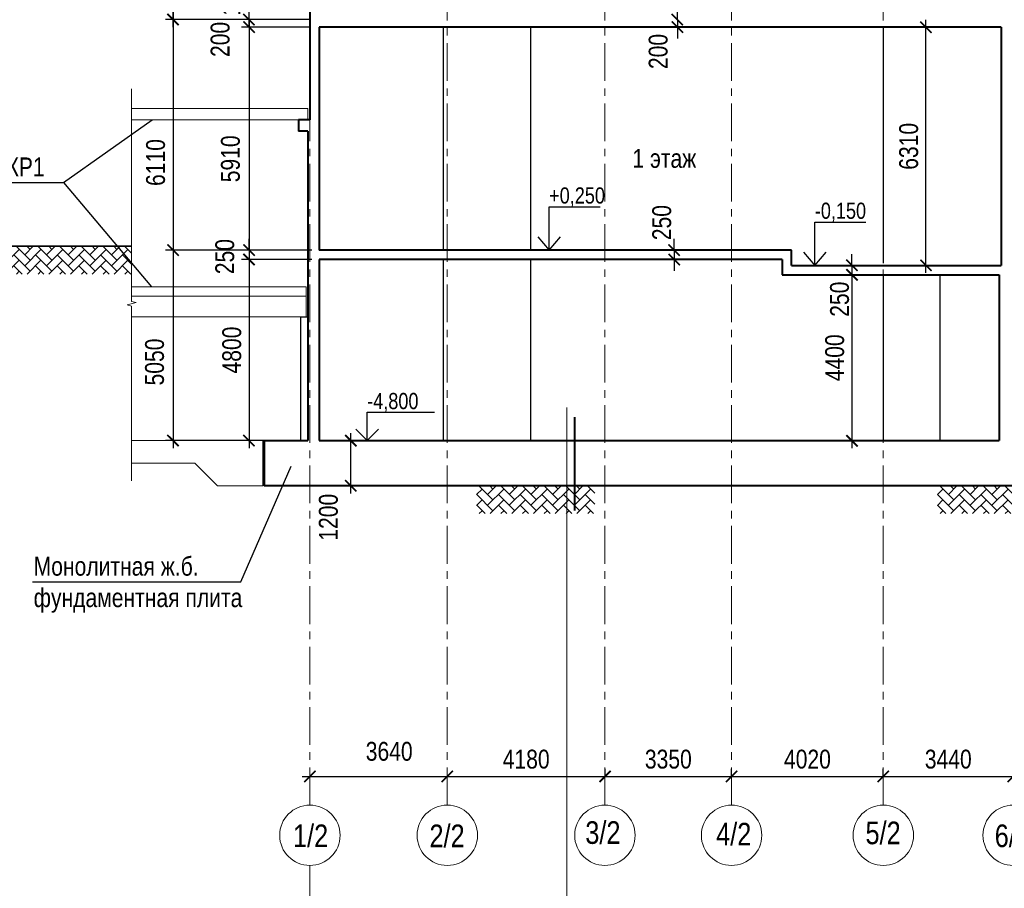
# Model space of a CAD drawing. Header units: millimetres. Extents: x -3919 to 82452, y -32191 to 86609.
# Tile 3 of 12: x 9631 to 35713, y -8487 to 14538. Entities that reach past the tile are written whole.
import ezdxf

# ---------------------------------------------------------------- set-up
doc = ezdxf.new("R2010")
doc.units = ezdxf.units.MM
doc.linetypes.add('CENTER', pattern=[2, 1.25, -0.25, 0.25, -0.25])
for name, color, linetype, lineweight in [('земля', 112, 'Continuous', 35), ('Оси', 7, 'CENTER', 15), ('перекрытия', 5, 'Continuous', 40), ('СК-110-О-РАЗМЕРЫ', 7, 'Continuous', 15), ('СК-400-Т(екст)', 7, 'Continuous', 20), ('СК-600-Ш(триховка', 7, 'Continuous', 5), ('СК-600-Ш(триховка)', 250, 'Continuous', 13), ('стены тонкие', 12, 'Continuous', 30)]:
    doc.layers.add(name, color=color, linetype=linetype, lineweight=lineweight)
doc.layers.add('текст', color=7, linetype='Continuous')
doc.styles.add('RUSS', font='arial.ttf', dxfattribs={"width": 0.8})
doc.dimstyles.new('100-200', dxfattribs={"dimscale": 0, "dimtxt": 500, "dimasz": 300, "dimexe": 200, "dimexo": 200, "dimgap": 200, "dimtad": 1, "dimdec": 0, "dimzin": 0, "dimdsep": 46, "dimtxsty": 'RUSS', "dimblk": 'ARCHTICK', "dimcen": 0.096, "dimdle": 200, "dimclrd": 7, "dimclre": 7, "dimclrt": 256, "dimadec": 0, "dimazin": 0, "dimtfac": 1, "dimtdec": 0, "dimtmove": 2, "dimatfit": 3, "dimldrblk": 'OBLIQUE', "dimfxl": 1, "dimtolj": 1, "dimtzin": 0, "dimarcsym": 0})

# ---------------------------------------------------------------- blocks, each defined once
blk = doc.blocks.new('_ArchTick')
at = {"color": 0, "linetype": 'ByBlock', "const_width": 0.15}
blk.add_lwpolyline([(-0.5, -0.5), (0.5, 0.5)], dxfattribs=at)
blk = doc.blocks.new('*D7')
at = {"layer": 'Defpoints', "color": 0, "lineweight": 30, "transparency": 16777216}
for p in [(18401, 3381), (19822, 3381), (19822, 2181)]:
    blk.add_point(p, dxfattribs=at)
at = {"layer": 'СК-110-О-РАЗМЕРЫ', "color": 7, "lineweight": -2, "transparency": 16777216}
for p, q in [((18401, 1981), (18401, 3581)), ((19622, 3381), (18201, 3381)), ((19622, 2181), (18201, 2181))]:
    blk.add_line(p, q, dxfattribs=at)
at = {"layer": 'СК-110-О-РАЗМЕРЫ', "color": 7, "lineweight": -2, "transparency": 16777216, "xscale": 300, "yscale": 300, "zscale": 300}
for p, rotation in [((18401, 3381), 90), ((18401, 2181), 270)]:
    blk.add_blockref('_ArchTick', p, dxfattribs=dict(at, rotation=rotation))
at = {"layer": 'СК-110-О-РАЗМЕРЫ', "transparency": 16777216, "insert": (17810, 1349), "char_height": 500, "attachment_point": 5, "rotation": 90, "style": 'RUSS'}
blk.add_mtext('\\A1;1200', dxfattribs=at)
blk = doc.blocks.new('_Oblique')
at = {"color": 0, "linetype": 'ByBlock', "lineweight": -2}
blk.add_line((-0.5, -0.5), (0.5, 0.5), dxfattribs=at)
blk = doc.blocks.new('*D24')
at = {"layer": 'Defpoints', "color": 0, "transparency": 16777216}
for p in [(17318, -5521), (20958, -5520), (20958, -5521)]:
    blk.add_point(p, dxfattribs=at)
at = {"layer": 'СК-110-О-РАЗМЕРЫ', "color": 7, "lineweight": -2, "transparency": 16777216}
for p, q in [((17118, -5521), (21158, -5521)), ((20958, -5720), (20958, -5721))]:
    blk.add_line(p, q, dxfattribs=at)
at = {"layer": 'СК-110-О-РАЗМЕРЫ', "color": 7, "lineweight": -2, "transparency": 16777216, "xscale": 300, "yscale": 300, "zscale": 300, "rotation": 180}
blk.add_blockref('_ArchTick', (17318, -5521), dxfattribs=at)
at = {"layer": 'СК-110-О-РАЗМЕРЫ', "color": 7, "lineweight": -2, "transparency": 16777216, "xscale": 300, "yscale": 300, "zscale": 300}
blk.add_blockref('_ArchTick', (20958, -5521), dxfattribs=at)
at = {"layer": 'СК-110-О-РАЗМЕРЫ', "transparency": 16777216, "insert": (19419, -4859), "char_height": 500, "attachment_point": 5, "style": 'RUSS'}
blk.add_mtext('\\A1;3640', dxfattribs=at)
blk = doc.blocks.new('*D25')
at = {"layer": 'Defpoints', "color": 0, "lineweight": 30, "transparency": 16777216}
for p in [(20958, -5520), (25138, -5521), (25138, -5713)]:
    blk.add_point(p, dxfattribs=at)
at = {"layer": 'СК-110-О-РАЗМЕРЫ', "color": 7, "lineweight": -2, "transparency": 16777216}
for p, q in [((25138, -5513), (25138, -5321)), ((20758, -5521), (25338, -5521)), ((20958, -5720), (20958, -5721))]:
    blk.add_line(p, q, dxfattribs=at)
at = {"layer": 'СК-110-О-РАЗМЕРЫ', "color": 7, "lineweight": -2, "transparency": 16777216, "xscale": 300, "yscale": 300, "zscale": 300, "rotation": 180}
blk.add_blockref('_ArchTick', (20958, -5521), dxfattribs=at)
at = {"layer": 'СК-110-О-РАЗМЕРЫ', "color": 7, "lineweight": -2, "transparency": 16777216, "xscale": 300, "yscale": 300, "zscale": 300}
blk.add_blockref('_ArchTick', (25138, -5521), dxfattribs=at)
at = {"layer": 'СК-110-О-РАЗМЕРЫ', "transparency": 16777216, "insert": (23048, -5066), "char_height": 500, "attachment_point": 5, "style": 'RUSS'}
blk.add_mtext('\\A1;4180', dxfattribs=at)
blk = doc.blocks.new('*D26')
at = {"layer": 'Defpoints', "color": 0, "lineweight": 30, "transparency": 16777216}
for p in [(25138, -5521), (28488, -5521), (28488, -5714)]:
    blk.add_point(p, dxfattribs=at)
at = {"layer": 'СК-110-О-РАЗМЕРЫ', "color": 7, "lineweight": -2, "transparency": 16777216}
for p, q in [((28488, -5514), (28488, -5321)), ((24938, -5521), (28688, -5521))]:
    blk.add_line(p, q, dxfattribs=at)
at = {"layer": 'СК-110-О-РАЗМЕРЫ', "color": 7, "lineweight": -2, "transparency": 16777216, "xscale": 300, "yscale": 300, "zscale": 300, "rotation": 180}
blk.add_blockref('_ArchTick', (25138, -5521), dxfattribs=at)
at = {"layer": 'СК-110-О-РАЗМЕРЫ', "color": 7, "lineweight": -2, "transparency": 16777216, "xscale": 300, "yscale": 300, "zscale": 300}
blk.add_blockref('_ArchTick', (28488, -5521), dxfattribs=at)
at = {"layer": 'СК-110-О-РАЗМЕРЫ', "transparency": 16777216, "insert": (26813, -5066), "char_height": 500, "attachment_point": 5, "style": 'RUSS'}
blk.add_mtext('\\A1;3350', dxfattribs=at)
blk = doc.blocks.new('*D27')
at = {"layer": 'Defpoints', "color": 0, "transparency": 16777216}
for p in [(28488, -5521), (32508, -5521), (32508, -5714)]:
    blk.add_point(p, dxfattribs=at)
at = {"layer": 'СК-110-О-РАЗМЕРЫ', "color": 7, "lineweight": -2, "transparency": 16777216}
for p, q in [((32508, -5514), (32508, -5321)), ((28288, -5521), (32708, -5521))]:
    blk.add_line(p, q, dxfattribs=at)
at = {"layer": 'СК-110-О-РАЗМЕРЫ', "color": 7, "lineweight": -2, "transparency": 16777216, "xscale": 300, "yscale": 300, "zscale": 300, "rotation": 180}
blk.add_blockref('_ArchTick', (28488, -5521), dxfattribs=at)
at = {"layer": 'СК-110-О-РАЗМЕРЫ', "color": 7, "lineweight": -2, "transparency": 16777216, "xscale": 300, "yscale": 300, "zscale": 300}
blk.add_blockref('_ArchTick', (32508, -5521), dxfattribs=at)
at = {"layer": 'СК-110-О-РАЗМЕРЫ', "transparency": 16777216, "insert": (30498, -5066), "char_height": 500, "attachment_point": 5, "style": 'RUSS'}
blk.add_mtext('\\A1;4020', dxfattribs=at)
blk = doc.blocks.new('*D28')
at = {"layer": 'Defpoints', "color": 0, "transparency": 16777216}
for p in [(32508, -5521), (35948, -5521), (35948, -5521)]:
    blk.add_point(p, dxfattribs=at)
at = {"layer": 'СК-110-О-РАЗМЕРЫ', "color": 7, "lineweight": -2, "transparency": 16777216}
blk.add_line((32308, -5521), (36148, -5521), dxfattribs=at)
at = {"layer": 'СК-110-О-РАЗМЕРЫ', "color": 7, "lineweight": -2, "transparency": 16777216, "xscale": 300, "yscale": 300, "zscale": 300, "rotation": 180}
blk.add_blockref('_ArchTick', (32508, -5521), dxfattribs=at)
at = {"layer": 'СК-110-О-РАЗМЕРЫ', "color": 7, "lineweight": -2, "transparency": 16777216, "xscale": 300, "yscale": 300, "zscale": 300}
blk.add_blockref('_ArchTick', (35948, -5521), dxfattribs=at)
at = {"layer": 'СК-110-О-РАЗМЕРЫ', "transparency": 16777216, "insert": (34228, -5066), "char_height": 500, "attachment_point": 5, "style": 'RUSS'}
blk.add_mtext('\\A1;3440', dxfattribs=at)
blk = doc.blocks.new('*D40')
at = {"layer": 'Defpoints', "color": 0, "transparency": 16777216}
for p in [(13694, 16541), (17318, 16541), (17268, 14541)]:
    blk.add_point(p, dxfattribs=at)
at = {"layer": 'СК-110-О-РАЗМЕРЫ', "color": 7, "lineweight": -2, "transparency": 16777216}
for p, q in [((13694, 14341), (13694, 16741)), ((17118, 16541), (13494, 16541)), ((17068, 14541), (13494, 14541))]:
    blk.add_line(p, q, dxfattribs=at)
at = {"layer": 'СК-110-О-РАЗМЕРЫ', "color": 7, "lineweight": -2, "transparency": 16777216, "xscale": 300, "yscale": 300, "zscale": 300}
for p, rotation in [((13694, 16541), 90), ((13694, 14541), 270)]:
    blk.add_blockref('_ArchTick', p, dxfattribs=dict(at, rotation=rotation))
at = {"layer": 'СК-110-О-РАЗМЕРЫ', "transparency": 16777216, "insert": (13239, 15541), "char_height": 500, "attachment_point": 5, "rotation": 90, "style": 'RUSS'}
blk.add_mtext('\\A1;2000', dxfattribs=at)
blk = doc.blocks.new('*D53')
at = {"layer": 'Defpoints', "color": 0, "lineweight": 30, "transparency": 16777216}
for p in [(27052, 14541), (27052, 14341), (27052, 14341)]:
    blk.add_point(p, dxfattribs=at)
at = {"layer": 'СК-110-О-РАЗМЕРЫ', "color": 7, "lineweight": -2, "transparency": 16777216}
for p, q in [((27052, 14541), (27052, 14841)), ((27052, 14541), (27052, 14341)), ((27052, 14341), (27052, 14041))]:
    blk.add_line(p, q, dxfattribs=at)
at = {"layer": 'СК-110-О-РАЗМЕРЫ', "color": 7, "lineweight": -2, "transparency": 16777216, "xscale": 300, "yscale": 300, "zscale": 300}
for p, rotation in [((27052, 14541), 270), ((27052, 14341), 90)]:
    blk.add_blockref('_ArchTick', p, dxfattribs=dict(at, rotation=rotation))
at = {"layer": 'СК-110-О-РАЗМЕРЫ', "transparency": 16777216, "insert": (26547, 13695), "char_height": 500, "attachment_point": 5, "rotation": 90, "style": 'RUSS'}
blk.add_mtext('\\A1;200', dxfattribs=at)
blk = doc.blocks.new('*D104')
at = {"layer": 'Defpoints', "color": 0, "lineweight": 50, "transparency": 16777216}
for p in [(31898, 8026), (31677, 7776), (31898, 7776)]:
    blk.add_point(p, dxfattribs=at)
at = {"layer": 'СК-110-О-РАЗМЕРЫ', "color": 7, "lineweight": -2, "transparency": 16777216}
for p, q in [((31677, 8026), (31677, 8326)), ((31698, 8026), (31477, 8026)), ((31677, 8026), (31677, 7776)), ((31698, 7776), (31477, 7776)), ((31677, 7776), (31677, 7476))]:
    blk.add_line(p, q, dxfattribs=at)
at = {"layer": 'СК-110-О-РАЗМЕРЫ', "color": 7, "lineweight": -2, "transparency": 16777216, "xscale": 300, "yscale": 300, "zscale": 300}
for p, rotation in [((31677, 8026), 270), ((31677, 7776), 90)]:
    blk.add_blockref('_ArchTick', p, dxfattribs=dict(at, rotation=rotation))
at = {"layer": 'СК-110-О-РАЗМЕРЫ', "transparency": 16777216, "insert": (31351, 7129), "char_height": 500, "attachment_point": 5, "rotation": 90, "style": 'RUSS'}
blk.add_mtext('\\A1;250', dxfattribs=at)
blk = doc.blocks.new('*D105')
at = {"layer": 'Defpoints', "color": 0, "lineweight": 50, "transparency": 16777216}
for p in [(27189, 8431), (26968, 8181), (27189, 8181)]:
    blk.add_point(p, dxfattribs=at)
at = {"layer": 'СК-110-О-РАЗМЕРЫ', "color": 7, "lineweight": -2, "transparency": 16777216}
for p, q in [((26968, 8431), (26968, 8731)), ((26989, 8431), (26768, 8431)), ((26968, 8431), (26968, 8181)), ((26989, 8181), (26768, 8181)), ((26968, 8181), (26968, 7881))]:
    blk.add_line(p, q, dxfattribs=at)
at = {"layer": 'СК-110-О-РАЗМЕРЫ', "color": 7, "lineweight": -2, "transparency": 16777216, "xscale": 300, "yscale": 300, "zscale": 300}
for p, rotation in [((26968, 8431), 270), ((26968, 8181), 90)]:
    blk.add_blockref('_ArchTick', p, dxfattribs=dict(at, rotation=rotation))
at = {"layer": 'СК-110-О-РАЗМЕРЫ', "transparency": 16777216, "insert": (26641, 9159), "char_height": 500, "attachment_point": 5, "rotation": 90, "style": 'RUSS'}
blk.add_mtext('\\A1;250', dxfattribs=at)
blk = doc.blocks.new('*D110')
at = {"layer": 'Defpoints', "color": 0, "lineweight": 50, "transparency": 16777216}
for p in [(17518, 14541), (13694, 8431), (17568, 8431)]:
    blk.add_point(p, dxfattribs=at)
at = {"layer": 'СК-110-О-РАЗМЕРЫ', "color": 7, "lineweight": -2, "transparency": 16777216}
for p, q in [((13694, 14741), (13694, 8231)), ((17318, 14541), (13494, 14541)), ((17368, 8431), (13494, 8431))]:
    blk.add_line(p, q, dxfattribs=at)
at = {"layer": 'СК-110-О-РАЗМЕРЫ', "color": 7, "lineweight": -2, "transparency": 16777216, "xscale": 300, "yscale": 300, "zscale": 300}
for p, rotation in [((13694, 14541), 90), ((13694, 8431), 270)]:
    blk.add_blockref('_ArchTick', p, dxfattribs=dict(at, rotation=rotation))
at = {"layer": 'СК-110-О-РАЗМЕРЫ', "transparency": 16777216, "insert": (13233, 10752), "char_height": 500, "attachment_point": 5, "rotation": 90, "style": 'RUSS'}
blk.add_mtext('\\A1;6110', dxfattribs=at)
blk = doc.blocks.new('*D111')
at = {"layer": 'Defpoints', "color": 0, "lineweight": 50, "transparency": 16777216}
for p in [(17568, 8431), (13694, 3381), (16118, 3381)]:
    blk.add_point(p, dxfattribs=at)
at = {"layer": 'СК-110-О-РАЗМЕРЫ', "color": 7, "lineweight": -2, "transparency": 16777216}
for p, q in [((13694, 8631), (13694, 3181)), ((17368, 8431), (13494, 8431)), ((15918, 3381), (13494, 3381))]:
    blk.add_line(p, q, dxfattribs=at)
at = {"layer": 'СК-110-О-РАЗМЕРЫ', "color": 7, "lineweight": -2, "transparency": 16777216, "xscale": 300, "yscale": 300, "zscale": 300}
for p, rotation in [((13694, 8431), 90), ((13694, 3381), 270)]:
    blk.add_blockref('_ArchTick', p, dxfattribs=dict(at, rotation=rotation))
at = {"layer": 'СК-110-О-РАЗМЕРЫ', "transparency": 16777216, "insert": (13206, 5464), "char_height": 500, "attachment_point": 5, "rotation": 90, "style": 'RUSS'}
blk.add_mtext('\\A1;5050', dxfattribs=at)
blk = doc.blocks.new('*D113')
at = {"layer": 'Defpoints', "color": 0, "lineweight": 50, "transparency": 16777216}
for p in [(17518, 16341), (15705, 14541), (17518, 14541)]:
    blk.add_point(p, dxfattribs=at)
at = {"layer": 'СК-110-О-РАЗМЕРЫ', "color": 7, "lineweight": -2, "transparency": 16777216}
for p, q in [((15705, 16541), (15705, 14341)), ((17318, 16341), (15505, 16341)), ((17318, 14541), (15505, 14541))]:
    blk.add_line(p, q, dxfattribs=at)
at = {"layer": 'СК-110-О-РАЗМЕРЫ', "color": 7, "lineweight": -2, "transparency": 16777216, "xscale": 300, "yscale": 300, "zscale": 300}
for p, rotation in [((15705, 16341), 90), ((15705, 14541), 270)]:
    blk.add_blockref('_ArchTick', p, dxfattribs=dict(at, rotation=rotation))
at = {"layer": 'СК-110-О-РАЗМЕРЫ', "transparency": 16777216, "insert": (15231, 15269), "char_height": 500, "attachment_point": 5, "rotation": 90, "style": 'RUSS'}
blk.add_mtext('\\A1;1800', dxfattribs=at)
blk = doc.blocks.new('*D114')
at = {"layer": 'Defpoints', "color": 0, "lineweight": 50, "transparency": 16777216}
for p in [(15706, 14541), (17518, 14541), (17518, 14341)]:
    blk.add_point(p, dxfattribs=at)
at = {"layer": 'СК-110-О-РАЗМЕРЫ', "color": 7, "lineweight": -2, "transparency": 16777216}
for p, q in [((15706, 14541), (15706, 14841)), ((17318, 14541), (15506, 14541)), ((15706, 14341), (15706, 14541)), ((17318, 14341), (15506, 14341)), ((15706, 14341), (15706, 14041))]:
    blk.add_line(p, q, dxfattribs=at)
at = {"layer": 'СК-110-О-РАЗМЕРЫ', "color": 7, "lineweight": -2, "transparency": 16777216, "xscale": 300, "yscale": 300, "zscale": 300}
for p, rotation in [((15706, 14541), 270), ((15706, 14341), 90)]:
    blk.add_blockref('_ArchTick', p, dxfattribs=dict(at, rotation=rotation))
at = {"layer": 'СК-110-О-РАЗМЕРЫ', "transparency": 16777216, "insert": (14943, 14015), "char_height": 500, "attachment_point": 5, "rotation": 90, "style": 'RUSS'}
blk.add_mtext('\\A1;200', dxfattribs=at)
blk = doc.blocks.new('*D115')
at = {"layer": 'Defpoints', "color": 0, "lineweight": 50, "transparency": 16777216}
for p in [(15705, 14341), (15706, 8431), (17568, 8431)]:
    blk.add_point(p, dxfattribs=at)
at = {"layer": 'СК-110-О-РАЗМЕРЫ', "color": 7, "lineweight": -2, "transparency": 16777216}
for p, q in [((15706, 14541), (15706, 8231)), ((15905, 14341), (15906, 14341)), ((17368, 8431), (15506, 8431))]:
    blk.add_line(p, q, dxfattribs=at)
at = {"layer": 'СК-110-О-РАЗМЕРЫ', "color": 7, "lineweight": -2, "transparency": 16777216, "xscale": 300, "yscale": 300, "zscale": 300}
for p, rotation in [((15706, 14341), 90), ((15706, 8431), 270)]:
    blk.add_blockref('_ArchTick', p, dxfattribs=dict(at, rotation=rotation))
at = {"layer": 'СК-110-О-РАЗМЕРЫ', "transparency": 16777216, "insert": (15216, 10850), "char_height": 500, "attachment_point": 5, "rotation": 90, "style": 'RUSS'}
blk.add_mtext('\\A1;5910', dxfattribs=at)
blk = doc.blocks.new('*D116')
at = {"layer": 'Defpoints', "color": 0, "lineweight": 50, "transparency": 16777216}
for p in [(17568, 8431), (15706, 8181), (17568, 8181)]:
    blk.add_point(p, dxfattribs=at)
at = {"layer": 'СК-110-О-РАЗМЕРЫ', "color": 7, "lineweight": -2, "transparency": 16777216}
for p, q in [((15706, 8431), (15706, 8731)), ((17368, 8431), (15506, 8431)), ((15706, 8431), (15706, 8181)), ((17368, 8181), (15506, 8181)), ((15706, 8181), (15706, 7881))]:
    blk.add_line(p, q, dxfattribs=at)
at = {"layer": 'СК-110-О-РАЗМЕРЫ', "color": 7, "lineweight": -2, "transparency": 16777216, "xscale": 300, "yscale": 300, "zscale": 300}
for p, rotation in [((15706, 8431), 270), ((15706, 8181), 90)]:
    blk.add_blockref('_ArchTick', p, dxfattribs=dict(at, rotation=rotation))
at = {"layer": 'СК-110-О-РАЗМЕРЫ', "transparency": 16777216, "insert": (15066, 8258), "char_height": 500, "attachment_point": 5, "rotation": 90, "style": 'RUSS'}
blk.add_mtext('\\A1;250', dxfattribs=at)
blk = doc.blocks.new('*D117')
at = {"layer": 'Defpoints', "color": 0, "lineweight": 50, "transparency": 16777216}
for p in [(17568, 8181), (15706, 3381), (17268, 3381)]:
    blk.add_point(p, dxfattribs=at)
at = {"layer": 'СК-110-О-РАЗМЕРЫ', "color": 7, "lineweight": -2, "transparency": 16777216}
for p, q in [((15706, 8381), (15706, 3181)), ((17368, 8181), (15506, 8181)), ((17068, 3381), (15506, 3381))]:
    blk.add_line(p, q, dxfattribs=at)
at = {"layer": 'СК-110-О-РАЗМЕРЫ', "color": 7, "lineweight": -2, "transparency": 16777216, "xscale": 300, "yscale": 300, "zscale": 300}
for p, rotation in [((15706, 8181), 90), ((15706, 3381), 270)]:
    blk.add_blockref('_ArchTick', p, dxfattribs=dict(at, rotation=rotation))
at = {"layer": 'СК-110-О-РАЗМЕРЫ', "transparency": 16777216, "insert": (15251, 5781), "char_height": 500, "attachment_point": 5, "rotation": 90, "style": 'RUSS'}
blk.add_mtext('\\A1;4800', dxfattribs=at)
blk = doc.blocks.new('*D120')
at = {"layer": 'Defpoints', "color": 0, "lineweight": 50, "transparency": 16777216}
for p in [(31677, 7776), (31677, 3376), (31677, 3376)]:
    blk.add_point(p, dxfattribs=at)
at = {"layer": 'СК-110-О-РАЗМЕРЫ', "color": 7, "lineweight": -2, "transparency": 16777216}
blk.add_line((31677, 7976), (31677, 3176), dxfattribs=at)
at = {"layer": 'СК-110-О-РАЗМЕРЫ', "color": 7, "lineweight": -2, "transparency": 16777216, "xscale": 300, "yscale": 300, "zscale": 300}
for p, rotation in [((31677, 7776), 90), ((31677, 3376), 270)]:
    blk.add_blockref('_ArchTick', p, dxfattribs=dict(at, rotation=rotation))
at = {"layer": 'СК-110-О-РАЗМЕРЫ', "transparency": 16777216, "insert": (31222, 5576), "char_height": 500, "attachment_point": 5, "rotation": 90, "style": 'RUSS'}
blk.add_mtext('\\A1;4400', dxfattribs=at)
blk = doc.blocks.new('*D126')
at = {"layer": 'Defpoints', "color": 0, "lineweight": 50, "transparency": 16777216}
for p in [(33638, 14336), (33638, 14336), (33638, 8026)]:
    blk.add_point(p, dxfattribs=at)
at = {"layer": 'СК-110-О-РАЗМЕРЫ', "color": 7, "lineweight": -2, "transparency": 16777216}
blk.add_line((33638, 7826), (33638, 14536), dxfattribs=at)
at = {"layer": 'СК-110-О-РАЗМЕРЫ', "color": 7, "lineweight": -2, "transparency": 16777216, "xscale": 300, "yscale": 300, "zscale": 300}
for p, rotation in [((33638, 14336), 90), ((33638, 8026), 270)]:
    blk.add_blockref('_ArchTick', p, dxfattribs=dict(at, rotation=rotation))
at = {"layer": 'СК-110-О-РАЗМЕРЫ', "transparency": 16777216, "insert": (33182, 11181), "char_height": 500, "attachment_point": 5, "rotation": 90, "style": 'RUSS'}
blk.add_mtext('\\A1;6310', dxfattribs=at)

msp = doc.modelspace()

# ---------------------------------------------------------------- hatches: boundary and pattern name
at = {"layer": 'СК-600-Ш(триховка'}
h = msp.add_hatch(dxfattribs=at)
h.set_pattern_fill('AR-HBONE', color=256, scale=2)
h.set_pattern_definition([(45, (-89664.83, -892.76), (0, 287.3682), [609.6, -203.2]), (135, (-89521.15, -749.07), (3e-14, 287.3682), [609.6, -203.2])])
h.paths.add_polyline_path([(12594, 8530.7), (7111.1, 8530.7), (7111.1, 7794.6), (12594, 7794.6)])
h = msp.add_hatch(dxfattribs=at)
h.set_pattern_fill('AR-HBONE', color=256, scale=2)
h.set_pattern_definition([(45, (-86025.58, -7242.76), (0, 287.3682), [609.6, -203.2]), (135, (-85881.9, -7099.07), (3e-14, 287.3682), [609.6, -203.2])])
h.paths.add_polyline_path([(21734.2, 2180.7), (24867, 2180.7), (24867, 1444.6), (21734.2, 1444.6)])
h = msp.add_hatch(dxfattribs=at)
h.set_pattern_fill('AR-HBONE', color=256, scale=2)
h.set_pattern_definition([(45, (-73819.14, -7242.76), (0, 287.3682), [609.6, -203.2]), (135, (-73675.45, -7099.07), (3e-14, 287.3682), [609.6, -203.2])])
h.paths.add_polyline_path([(33940.6, 2180.7), (37073.4, 2180.7), (37073.4, 1444.6), (33940.6, 1444.6)])

# ---------------------------------------------------------------- linework, layer by layer
at = {"layer": 'земля'}
msp.add_line((12594, 8530.7), (6881.3, 8530.7), dxfattribs=at)
at = {"layer": 'Оси', "color": 2, "ltscale": 800}
for p, q in [((17318.2, -6281.8), (17318.2, 76046)), ((20958.1, -6281.8), (20958.1, 76146)), ((25133, -6281.8), (25133, 76046)), ((28488.5, -6281.8), (28488.5, 76046)), ((32508.5, -6281.8), (32508.5, 76046)), ((17318.2, -7881.8), (17318.2, -9215.1))]:
    msp.add_line(p, q, dxfattribs=at)
at = {"layer": 'Оси', "linetype": 'Continuous'}
for centre in [(17318.2, -7081.8), (20958.1, -7081.8), (25133, -7081.8), (28488.2, -7081.8), (32508.5, -7081.8), (32508.5, -7081.8), (35948.1, -7081.8)]:
    msp.add_circle(centre, 800, dxfattribs=at)
at = {"layer": 'перекрытия'}
for p, q in [((25148.1, 14340.7), (17568.2, 14340.7)), ((35628.1, 14340.7), (25148.1, 14340.7)), ((30078.5, 8430.7), (17568.2, 8430.7)), ((30078.5, 8025.8), (30078.5, 8430.7)), ((29828.5, 8180.7), (17568.2, 8180.7)), ((29828.5, 8180.7), (29828.5, 7775.7)), ((30078.5, 8025.8), (35628.1, 8025.8)), ((29828.5, 7775.7), (35578.1, 7775.8)), ((17568.2, 3380.7), (35578.1, 3380.7))]:
    msp.add_line(p, q, dxfattribs=at)
at = {"layer": 'перекрытия', "lineweight": 20}
for p, q in [((17218.2, 7460.7), (12594, 7460.7)), ((17218.2, 6660.7), (17218.2, 7460.7)), ((17218.2, 7210.7), (12594, 7210.7)), ((17218.2, 6660.7), (12594, 6660.7)), ((16068.2, 3380.7), (12594, 3380.7)), ((16068.2, 3380.7), (16068.2, 2180.7)), ((14268.2, 2780.7), (12594, 2780.7)), ((14868.2, 2180.7), (14268.2, 2780.7)), ((16068.2, 2180.7), (14868.2, 2180.7))]:
    msp.add_line(p, q, dxfattribs=at)
msp.add_lwpolyline([(12594, 11880.7), (17268.2, 11880.7), (17268.2, 12180.7), (12594, 12180.7)], dxfattribs=at)
at = {"layer": 'перекрытия'}
msp.add_lwpolyline([(61438.7, 3380.7), (64048.7, 3380.7), (64048.7, 2180.7), (61238.7, 2180.7), (17318.2, 2180.7), (16118.2, 2180.7), (16118.2, 3380.7), (17268.2, 3380.7)], dxfattribs=at)
at = {"layer": 'СК-400-Т(екст)', "color": 7}
msp.add_line((24128.2, -22224), (24128.2, 4261.6), dxfattribs=at)
at = {"layer": 'СК-400-Т(екст)', "color": 7, "lineweight": 40}
msp.add_line((24328.2, 4004.3), (24328.2, 1527.1), dxfattribs=at)
at = {"layer": 'СК-600-Ш(триховка)', "linetype": 'ByBlock'}
msp.add_lwpolyline([(12594, 12702.7), (12594, 7068.1), (12714, 7038.1), (12474, 6978.1), (12594, 6948.1), (12594, 2315)], dxfattribs=at)
at = {"layer": 'стены тонкие', "lineweight": 40}
for p, q in [((17318.2, 74600.7), (17318.2, 11880.7)), ((17568.2, 14340.7), (17568.2, 8430.7)), ((35628.1, 14340.7), (35628.1, 8025.8)), ((17018.2, 11880.7), (17018.2, 11580.7)), ((17318.2, 11880.7), (17018.2, 11880.7)), ((17268.2, 11580.7), (17018.2, 11580.7)), ((17268.2, 11580.7), (17268.2, 3380.7)), ((17568.2, 8180.7), (17568.2, 3380.7)), ((35578.1, 7775.8), (35578.1, 3380.7))]:
    msp.add_line(p, q, dxfattribs=at)
at = {"layer": 'стены тонкие'}
for p, q in [((20858.1, 8430.7), (20858.1, 14340.7)), ((23158.1, 14340.7), (23158.1, 8430.7)), ((32508.3, 14340.7), (32508.3, 8080.8)), ((20858.1, 3380.7), (20858.1, 8180.7)), ((23158.1, 8180.7), (23158.1, 3380.7)), ((32508.3, 7775.8), (32508.3, 3380.7)), ((34008.3, 7775.8), (34008.3, 3380.7)), ((17068.2, 6660.7), (17068.2, 3380.7)), ((17068.2, 6660.7), (17268.2, 6660.7))]:
    msp.add_line(p, q, dxfattribs=at)
at = {"layer": 'текст'}
for p, q in [((10790.9, 10221.2), (13137.1, 11880.7)), ((6159.1, 10221.2), (10790.9, 10221.2)), ((10790.9, 10221.2), (13125.8, 7460.7)), ((23656, 8430.7), (23656, 9579.6)), ((23656, 9579.6), (25011.8, 9579.6)), ((30693.4, 8025.8), (30693.4, 9174.6)), ((30693.4, 9174.6), (32049.2, 9174.6)), ((23356, 8780.7), (23656, 8430.7)), ((23656, 8430.7), (23956, 8780.7)), ((30393.4, 8375.8), (30693.4, 8025.8)), ((30693.4, 8025.8), (30993.4, 8375.8)), ((18836.6, 3380.7), (18836.6, 4130.7)), ((18836.6, 4130.7), (20615, 4130.7)), ((18536.6, 3680.7), (18836.6, 3380.7)), ((18836.6, 3380.7), (19136.6, 3680.7)), ((19061.6, 3380.7), (18611.6, 3380.7)), ((15492.5, -364.3), (16821.2, 2702.8)), ((9971.4, -364.3), (15492.5, -364.3))]:
    msp.add_line(p, q, dxfattribs=at)

# ---------------------------------------------------------------- texts
at = {"layer": 'Оси', "style": 'RUSS', "width": 0.8}
for s, p in [('1/2', (16870.8, -7395.2)), ('2/2', (20486.2, -7396.7)), ('3/2', (24614.3, -7308.7)), ('4/2', (28079.2, -7351.1)), ('5/2', (32036.2, -7318.1)), ('6/2', (35458.5, -7394.5))]:
    msp.add_text(s, height=600, dxfattribs=at).set_placement(p)
at = {"layer": 'СК-400-Т(екст)', "color": 7, "char_height": 500, "attachment_point": 1, "style": 'RUSS'}
for s, insert, width in [('1 этаж', (25863.1, 11111.3), 2115.003), ('См. раздел КР1', (6188.8, 10886), 7054.545), ('Монолитная ж.б. фундаментная плита', (10001.1, 300.5), 7054.545)]:
    msp.add_mtext(s, dxfattribs=dict(at, insert=insert, width=width))
at = {"layer": 'текст', "style": 'RUSS', "width": 0.8}
for s, p in [('+0,250', (23656, 9664.3)), ('-0,150', (30693.4, 9259.4)), ('-4,800', (18836.6, 4215.5))]:
    msp.add_text(s, height=428.63, dxfattribs=at).set_placement(p)

# ---------------------------------------------------------------- dimensions: what is measured, and where the dimension line sits
at = {"layer": 'СК-110-О-РАЗМЕРЫ'}
for base, p1, p2, picture, middle in [((13693.9, 16540.7), (17268.2, 14540.7), (17318.2, 16540.7), '*D40', (13238.6, 15540.7)), ((33637.8, 14335.7), (33637.8, 8025.8), (33637.8, 14335.7), '*D126', (33182.3, 11180.7)), ((15706.4, 3380.7), (17568.2, 8180.7), (17268.2, 3380.7), '*D117', (15251.1, 5780.7)), ((31677, 3375.7), (31677, 7775.8), (31677, 3375.7), '*D120', (31221.7, 5575.7))]:
    dim = msp.add_linear_dim(base=base, p1=p1, p2=p2, angle=90, dimstyle='100-200', override={"dimscale": 1}, dxfattribs=at)
    dim.commit()
    dim.dimension.update_dxf_attribs({"geometry": picture, "text_midpoint": middle})
for base, p1, p2, picture, middle in [((15705.2, 14540.7), (17518.2, 16340.7), (17518.2, 14540.7), '*D113', (15231.3, 15269.1)), ((13693.9, 8430.7), (17518.2, 14540.7), (17568.2, 8430.7), '*D110', (13233, 10751.8)), ((15705.6, 14540.7), (17518.2, 14340.7), (17518.2, 14540.7), '*D114', (14943.5, 14015.2)), ((27051.5, 14340.7), (27051.5, 14540.7), (27051.5, 14340.7), '*D53', (26546.6, 13695.1)), ((15706, 8430.7), (15705.2, 14341.1), (17568.2, 8430.7), '*D115', (15216.4, 10849.8)), ((26967.8, 8180.7), (27188.9, 8430.7), (27188.9, 8180.7), '*D105', (26641.4, 9159.4)), ((15706.4, 8180.7), (17568.2, 8430.7), (17568.2, 8180.7), '*D116', (15065.9, 8257.8)), ((13693.9, 3380.7), (17568.2, 8430.7), (16118.2, 3380.7), '*D111', (13205.6, 5464.5)), ((31677, 7775.8), (31898.1, 8025.8), (31898.1, 7775.8), '*D104', (31350.6, 7128.7)), ((18401, 3380.7), (19821.5, 2180.7), (19821.5, 3380.7), '*D7', (17809.7, 1348.9))]:
    dim = msp.add_linear_dim(base=base, p1=p1, p2=p2, angle=90, dimstyle='100-200', override={"dimscale": 1}, dxfattribs=at)
    dim.commit()
    dim.dimension.update_dxf_attribs({"geometry": picture, "text_midpoint": middle, "dimtype": 160})
dim = msp.add_linear_dim(base=(20958.1, -5521.4), p1=(17318.2, -5521.4), p2=(20958.1, -5520.2), dimstyle='100-200', override={"dimscale": 1}, dxfattribs=at)
dim.commit()
dim.dimension.update_dxf_attribs({"geometry": '*D24', "text_midpoint": (19419.4, -4859.2), "dimtype": 160})
for base, p1, p2, picture, middle in [((25138.4, -5521.4), (20958.1, -5520.2), (25138.4, -5712.6), '*D25', (23048.2, -5066.2)), ((28488.2, -5521.4), (25138.4, -5521.4), (28488.2, -5713.7), '*D26', (26813.3, -5066)), ((32508.5, -5521.4), (28488.2, -5521.4), (32508.5, -5713.7), '*D27', (30498.3, -5066.2)), ((35948.1, -5521.4), (32508.5, -5521.4), (35948.1, -5521.4), '*D28', (34228.3, -5066))]:
    dim = msp.add_linear_dim(base=base, p1=p1, p2=p2, dimstyle='100-200', override={"dimscale": 1}, dxfattribs=at)
    dim.commit()
    dim.dimension.update_dxf_attribs({"geometry": picture, "text_midpoint": middle})

doc.saveas('drawing.dxf')
